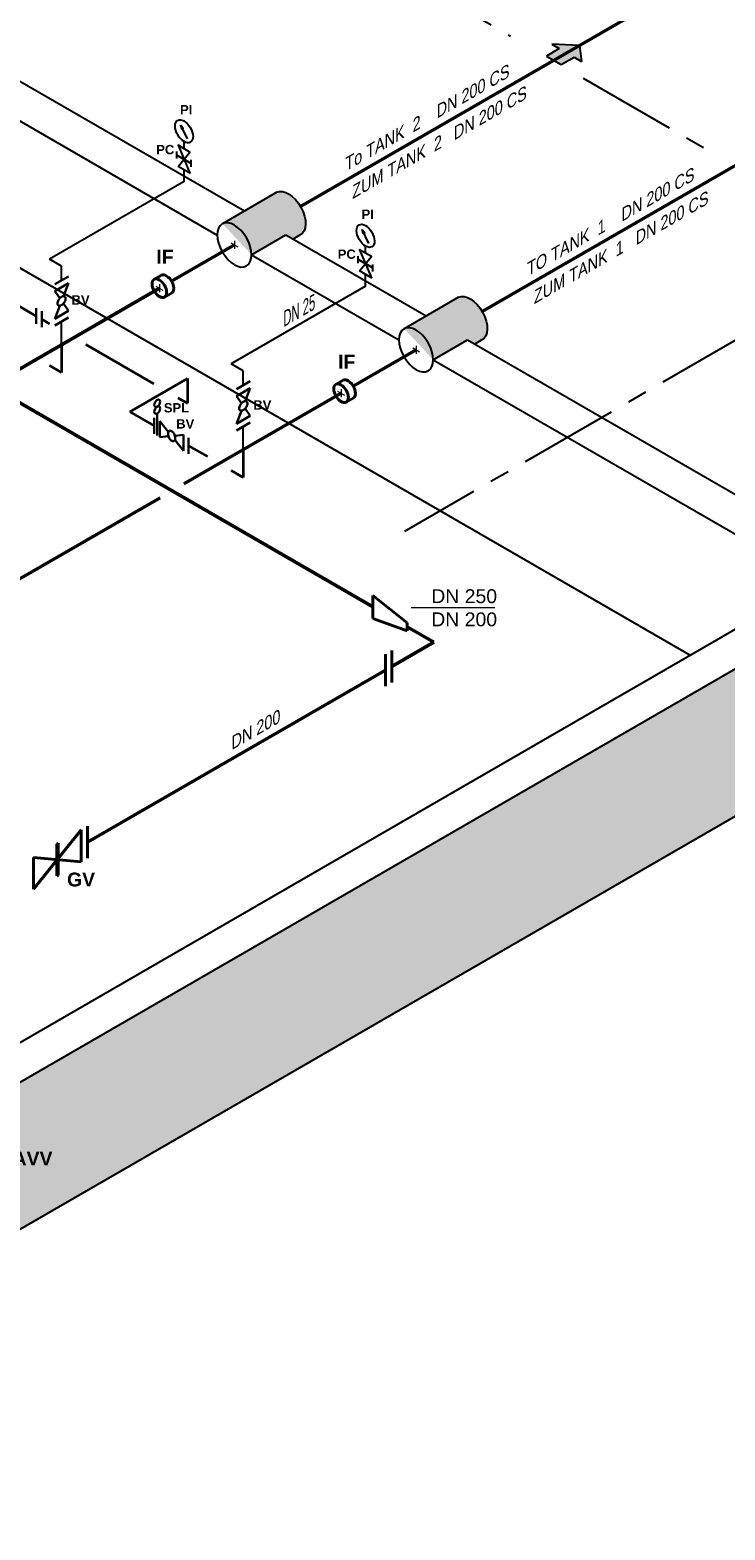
# Model space of a CAD drawing. Header units: millimetres. Extents: x 222 to 2461, y -1493 to 72.
# Tile 16 of 27: x 1787 to 1962, y -1142 to -764. Entities that reach past the tile are written whole.
import ezdxf

# ---------------------------------------------------------------- set-up
doc = ezdxf.new("R2010")
doc.units = ezdxf.units.MM
doc.linetypes.add('ACAD_ISO10W100', pattern=[18, 12, -3, 0, -3])
doc.linetypes.add('MITTELLINIE', pattern=[2, 1.25, -0.25, 0.25, -0.25])
for name, color, linetype, lineweight in [('Achsen', 253, 'ACAD_ISO10W100', 15), ('Armatur-Entleerung', 7, 'Continuous', 30), ('Armaturen-Einlagerung', 7, 'Continuous', 40), ('Einlagerung', 5, 'Continuous', 50), ('Entleerung', 74, 'Continuous', 35), ('Pfeile', 1, 'Continuous', 18), ('Stickstoffsystem', 200, 'Continuous', 25), ('Text', 7, 'Continuous', 18), ('Text groß', 7, 'Continuous', 18)]:
    doc.layers.add(name, color=color, linetype=linetype, lineweight=lineweight)
for name, color, linetype in [('ANLAGEN', 7, 'Continuous'), ('DN 025-', 8, 'Continuous'), ('effekte', 7, 'Continuous'), ('gebäude', 8, 'Continuous'), ('rohrdurchführung', 7, 'Continuous')]:
    doc.layers.add(name, color=color, linetype=linetype)
doc.styles.add('isotext', font='arial.ttf', dxfattribs={"oblique": 30, "height": 3})

# ---------------------------------------------------------------- blocks, each defined once
blk = doc.blocks.new('FILOU_N2_83_2')
at = {"layer": 'ANLAGEN', "color": 7, "linetype": 'Continuous'}
for p, q in [((0, 0), (6.4952, 12.4102)), ((6.4952, 12.4102), (6.4952, 8.0801)), ((6.4952, 8.0801), (12.9904, 11.8301)), ((12.9904, 11.8301), (12.9904, 3.1699)), ((0, 0), (6.4952, -4.9104)), ((12.9904, 3.1699), (6.4952, -0.5801)), ((6.4952, -0.5801), (6.4952, -4.9103))]:
    blk.add_line(p, q, dxfattribs=at)

msp = doc.modelspace()

# ---------------------------------------------------------------- hatches: boundary and pattern name
at = {"layer": 'DN 025-'}
h = msp.add_hatch(color=256, dxfattribs=at)
h.paths.add_polyline_path([(1825.4, -788.39), (1825.82, -789.28), (1826.01, -789.16)])
h.paths.add_polyline_path([(1825.66, -789.39), (1825.82, -789.28), (1825.4, -788.39)])
h = msp.add_hatch(color=256, dxfattribs=at)
h.paths.add_polyline_path([(1871.11, -814.72), (1871.54, -815.61), (1871.72, -815.49)])
h.paths.add_polyline_path([(1871.37, -815.71), (1871.54, -815.61), (1871.11, -814.72)])
at = {"layer": 'effekte'}
h = msp.add_hatch(color=253, dxfattribs=at)
h.set_gradient(color1=(156, 156, 156), rotation=30, tint=1, name='CURVED')
edge = h.paths.add_edge_path()
edge.add_line((1851.88, -816.05), (1853.69, -817.09))
edge.add_line((1853.69, -817.09), (1855.47, -816.06))
edge.add_ellipse((1852.53, -810.69), major_axis=(-3.02, 5.33), ratio=0.573604, start_angle=-181.4356, end_angle=-1.4356)
edge.add_line((1849.59, -805.31), (1835.87, -813.23))
edge.add_ellipse((1838.9, -818.56), major_axis=(3.06, -5.3), ratio=0.573854, start_angle=45.1735, end_angle=179.3453, ccw=False)
edge.add_line((1843.22, -821.05), (1851.88, -816.05))
h = msp.add_hatch(color=253, dxfattribs=at)
h.set_gradient(color1=(156, 156, 156), rotation=30, tint=1, name='CURVED')
edge = h.paths.add_edge_path()
edge.add_line((1897.65, -842.47), (1899.46, -843.52))
edge.add_line((1899.46, -843.52), (1901.24, -842.49))
edge.add_ellipse((1898.3, -837.11), major_axis=(-3.02, 5.33), ratio=0.573604, start_angle=-181.4356, end_angle=-1.4356)
edge.add_line((1895.36, -831.74), (1881.65, -839.66))
edge.add_ellipse((1884.67, -844.98), major_axis=(3.06, -5.3), ratio=0.573854, start_angle=45.1735, end_angle=179.3453, ccw=False)
edge.add_line((1888.99, -847.48), (1897.65, -842.47))
h = msp.add_hatch(color=9, dxfattribs=at)
h.set_gradient(color1=(201, 200, 192), color2=(242, 242, 242), rotation=330, tint=1, name='CURVED')
h.paths.add_polyline_path([(1372.43, -1220.83), (1372.43, -1213.18), (1363.77, -1208.18), (1363.77, -1215.83), (1278.32, -1166.5), (1278.32, -1158.84), (1269.66, -1153.84), (1269.66, -1245.15), (1372.43, -1304.49)])
h.paths.add_polyline_path([(2003.08, -940.38), (2003.08, -903.35), (1661.09, -1100.8), (1661.09, -1127.83), (1541.23, -1197.04), (1541.23, -1170), (1514.19, -1185.61), (1514.19, -1171.99), (1511.46, -1170.88), (1511.05, -1170.26), (1509.2, -1169.34), (1507.24, -1169.44), (1506.21, -1169.54), (1503.11, -1167.89), (1501.46, -1167.48), (1499.09, -1167.38), (1496.82, -1166.97), (1494.66, -1166.14), (1489.71, -1167.17), (1486.62, -1167.38), (1482.49, -1164.91), (1480.74, -1162.33), (1477.75, -1160.78), (1475.28, -1160.68), (1470.84, -1160.68), (1469.5, -1160.17), (1467.75, -1160.06), (1464.97, -1160.48), (1463.59, -1160.55), (1372.43, -1213.18), (1372.43, -1220.83), (1372.43, -1304.49)])
at = {"layer": 'Einlagerung', "lineweight": 5}
msp.add_hatch(color=256, dxfattribs=at).paths.add_polyline_path([(1925.85, -768.35), (1918.85, -768.06), (1920.73, -769.15), (1917.48, -771.02), (1921.23, -773.19), (1924.48, -771.31), (1926.35, -772.39)])

# ---------------------------------------------------------------- linework, layer by layer
at = {"layer": 'Achsen'}
for p, q in [((1838.03, -818.06), (1839.77, -819.06)), ((1838.9, -817.56), (1838.9, -819.56)), ((1819.13, -828.97), (1820.86, -829.97)), ((1820, -828.47), (1820, -830.47)), ((1883.81, -844.48), (1885.54, -845.48)), ((1884.67, -843.98), (1884.67, -845.98)), ((1864.9, -855.4), (1866.64, -856.4)), ((1865.77, -854.9), (1865.77, -856.9))]:
    msp.add_line(p, q, dxfattribs=at)
at = {"layer": 'Armatur-Entleerung'}
for p, q in [((1793.64, -828.48), (1797.1, -826.48)), ((1797.1, -828.21), (1793.64, -830.21)), ((1793.64, -830.21), (1794.9, -832.01)), ((1795.83, -831.47), (1797.1, -828.21)), ((1793.64, -837.14), (1794.9, -833.87)), ((1795.83, -833.33), (1797.1, -835.14)), ((1789.01, -834.47), (1789.01, -838.47)), ((1790.41, -835.28), (1790.41, -839.28)), ((1797.1, -835.14), (1793.64, -837.14)), ((1797.1, -836.87), (1793.64, -838.87)), ((1839.41, -854.9), (1842.87, -852.9)), ((1842.87, -854.64), (1839.41, -856.64)), ((1839.41, -856.64), (1840.68, -858.44)), ((1841.61, -857.9), (1842.87, -854.64)), ((1839.41, -863.56), (1840.68, -860.3)), ((1841.61, -859.76), (1842.87, -861.56)), ((1818.71, -862.13), (1818.71, -866.13)), ((1819.47, -860.99), (1819.47, -866.57)), ((1822.29, -865.66), (1820.1, -862.93)), ((1820.1, -862.93), (1820.1, -866.93)), ((1842.87, -861.56), (1839.41, -863.56)), ((1842.87, -863.3), (1839.41, -865.3)), ((1820.1, -866.93), (1822.29, -866.73)), ((1823.9, -866.59), (1826.1, -866.39)), ((1826.1, -870.39), (1823.9, -867.66)), ((1826.1, -866.39), (1826.1, -870.39)), ((1827.36, -867.12), (1827.36, -871.12))]:
    msp.add_line(p, q, dxfattribs=at)
for points in [[(1796.2, -831.57, -0.1593), (1796.37, -831.83, -0.1064), (1796.4, -832.22, -0.0713), (1796.26, -832.68, -0.0576), (1795.99, -833.14, -0.0576), (1795.63, -833.53, -0.0713), (1795.22, -833.79, -0.1064), (1794.84, -833.87, -0.1593), (1794.54, -833.78, -0.1593), (1794.36, -833.51, -0.1064), (1794.34, -833.12, -0.0713), (1794.47, -832.66, -0.0576), (1794.74, -832.2, -0.0576), (1795.11, -831.82, -0.0713), (1795.51, -831.56, -0.1064), (1795.9, -831.47, -0.1593)], [(1841.97, -858, -0.1593), (1842.15, -858.26, -0.1064), (1842.17, -858.65, -0.0713), (1842.04, -859.11, -0.0576), (1841.77, -859.57, -0.0576), (1841.4, -859.96, -0.0713), (1840.99, -860.21, -0.1064), (1840.61, -860.3, -0.1593), (1840.31, -860.2, -0.1593), (1840.13, -859.94, -0.1064), (1840.11, -859.55, -0.0713), (1840.25, -859.09, -0.0576), (1840.52, -858.63, -0.0576), (1840.88, -858.24, -0.0713), (1841.29, -857.99, -0.1064), (1841.67, -857.9, -0.1593)], [(1822.56, -865.39, -0.1593), (1822.87, -865.37, -0.1064), (1823.22, -865.55, -0.0713), (1823.56, -865.89, -0.0576), (1823.82, -866.36, -0.0576), (1823.97, -866.87, -0.0713), (1823.99, -867.35, -0.1064), (1823.87, -867.72, -0.1593), (1823.64, -867.93, -0.1593), (1823.32, -867.95, -0.1064), (1822.97, -867.78, -0.0713), (1822.64, -867.43, -0.0576), (1822.38, -866.97, -0.0576), (1822.23, -866.46, -0.0713), (1822.21, -865.98, -0.1064), (1822.32, -865.61, -0.1593)]]:
    msp.add_lwpolyline(points, format="xyb", close=True, dxfattribs=at)
at = {"layer": 'Armatur-Entleerung', "extrusion": (0, 0, -1)}
for centre in [(1819.47, -858.43), (1819.47, -860.13)]:
    msp.add_ellipse(centre, major_axis=(-0.523, -0.907), ratio=0.57735, dxfattribs=at)
at = {"layer": 'Armaturen-Einlagerung'}
for p, q in [((1820.53, -826.18), (1818.65, -827.26)), ((1823.06, -830.69), (1821.26, -831.72)), ((1866.3, -852.6), (1864.43, -853.69)), ((1868.83, -857.11), (1867.04, -858.15)), ((1873.77, -912.56), (1873.77, -906.79)), ((1873.77, -906.79), (1882.43, -913.67)), ((1873.77, -912.56), (1873.77, -906.79)), ((1882.43, -915.67), (1873.77, -912.56)), ((1882.43, -913.67), (1882.43, -915.67)), ((1878.54, -920.68), (1878.54, -928.68)), ((1876.96, -921.59), (1876.96, -929.59)), ((1788.34, -980.75), (1800.34, -965.82)), ((1800.34, -965.82), (1800.34, -973.82)), ((1801.93, -964.91), (1801.93, -972.91)), ((1794.14, -969.4), (1794.54, -969.17)), ((1794.14, -969.4), (1794.14, -977.4)), ((1794.24, -977.35), (1794.24, -969.35)), ((1794.34, -977.29), (1794.34, -969.29)), ((1794.44, -977.23), (1794.44, -969.23)), ((1794.54, -977.17), (1794.54, -969.17)), ((1788.34, -972.75), (1788.34, -980.75)), ((1800.34, -973.82), (1788.34, -972.75)), ((1794.14, -977.4), (1794.54, -977.17))]:
    msp.add_line(p, q, dxfattribs=at)
for centre in [(1820, -829.47), (1865.77, -855.9)]:
    msp.add_ellipse(centre, major_axis=(1.31, -2.23), ratio=0.573604, dxfattribs=at)
for centre in [(1821.79, -828.43), (1867.57, -854.86)]:
    msp.add_ellipse(centre, major_axis=(1.31, -2.23), ratio=0.573604, start_param=6.248229, end_param=9.449833, dxfattribs=at)
at = {"layer": 'DN 025-'}
for p, q in [((1827.05, -791.85), (1825.4, -788.39)), ((1828.04, -798.9), (1828.04, -797.18)), ((1872.76, -818.17), (1871.11, -814.72)), ((1873.76, -825.22), (1873.76, -823.51))]:
    msp.add_line(p, q, dxfattribs=at)
for points in [[(1825.4, -788.39), (1826.01, -789.16), (1825.66, -789.39), (1825.4, -788.39)], [(1824.39, -796.79), (1824.39, -795.08)], [(1824.73, -798.8), (1827.71, -795.18), (1824.73, -793.46), (1827.71, -800.52), (1824.73, -798.8)], [(1871.11, -814.72), (1871.72, -815.49), (1871.37, -815.71), (1871.11, -814.72)], [(1870.11, -823.12), (1870.11, -821.4)], [(1870.44, -825.12), (1873.43, -821.51), (1870.44, -819.78), (1873.43, -826.84), (1870.44, -825.12)]]:
    msp.add_lwpolyline(points, dxfattribs=at)
for points in [[(1824.39, -795.94), (1828.04, -798.04)], [(1870.11, -822.26), (1873.76, -824.37)]]:
    msp.add_lwpolyline(points, close=True, dxfattribs=at)
for centre in [(1826.22, -789.96), (1871.93, -816.28)]:
    msp.add_ellipse(centre, major_axis=(1.62, -2.75), ratio=0.573604, dxfattribs=at)
at = {"layer": 'Einlagerung'}
for p, q in [((1995.07, -728.39), (1855.57, -808.93)), ((2055.05, -746.61), (1901.35, -835.36)), ((1838.9, -818.56), (1823.08, -827.69)), ((1721.8, -821.94), (1873.77, -909.67)), ((1820, -829.47), (1780.42, -852.32)), ((1884.67, -844.98), (1868.85, -854.12)), ((1865.77, -855.9), (1826.2, -878.74)), ((1820.2, -882.21), (1780.74, -904.99)), ((1882.43, -914.67), (1889.15, -918.55)), ((1889.15, -918.55), (1878.54, -924.68)), ((1876.96, -925.59), (1801.93, -968.91))]:
    msp.add_line(p, q, dxfattribs=at)
at = {"layer": 'Entleerung'}
for p, q in [((1778.86, -830.61), (1789.01, -836.47)), ((1790.41, -837.28), (1792.37, -838.41)), ((1795.37, -843.69), (1795.37, -850.65)), ((1801.44, -843.65), (1818.64, -853.57)), ((1792.34, -848.9), (1795.37, -850.65)), ((1812.53, -860.56), (1827.06, -852.17)), ((1827.06, -852.17), (1827.06, -858.44)), ((1824.64, -857.04), (1827.06, -858.44)), ((1812.53, -860.56), (1818.71, -864.13)), ((1827.36, -869.12), (1832.11, -871.86)), ((1841.14, -870.11), (1841.14, -877.08)), ((1838.11, -875.33), (1841.14, -877.08))]:
    msp.add_line(p, q, dxfattribs=at)
at = {"layer": 'gebäude', "linetype": 'MITTELLINIE', "ltscale": 20}
for p, q in [((1812.61, -710.68), (1908.46, -766.02)), ((1926.77, -776.59), (1957.87, -794.54)), ((2003.08, -820.65), (1881.75, -890.7))]:
    msp.add_line(p, q, dxfattribs=at)
at = {"layer": 'gebäude'}
for p, q in [((1713.42, -736.11), (1841.44, -810.02)), ((1704.75, -741.11), (1834.58, -816.07)), ((1672.68, -759.63), (1953.68, -921.87)), ((1851.88, -816.05), (1887.21, -836.45)), ((1843.22, -821.05), (1880.36, -842.49)), ((1897.65, -842.48), (2003.08, -903.35)), ((1888.99, -847.48), (1985.76, -903.35)), ((1985.76, -903.35), (1652.43, -1095.8)), ((2003.08, -903.35), (1661.09, -1100.8)), ((2003.08, -940.38), (1372.43, -1304.49))]:
    msp.add_line(p, q, dxfattribs=at)
at = {"layer": 'rohrdurchführung'}
for p, q in [((1849.59, -805.31), (1835.87, -813.23)), ((1849.59, -805.31), (1835.87, -813.23)), ((1843.22, -821.05), (1851.88, -816.05)), ((1855.47, -816.06), (1853.69, -817.09)), ((1895.36, -831.74), (1881.65, -839.66)), ((1895.36, -831.74), (1881.65, -839.66)), ((1888.99, -847.47), (1897.65, -842.47)), ((1901.24, -842.49), (1899.46, -843.52))]:
    msp.add_line(p, q, dxfattribs=at)
at = {"layer": 'rohrdurchführung', "extrusion": (0, 0, -1)}
for centre in [(1852.53, -810.69), (1898.3, -837.11)]:
    msp.add_ellipse(centre, major_axis=(-3.02, 5.33), ratio=0.573604, start_param=6.308241, end_param=9.449833, dxfattribs=at)
for centre in [(1838.9, -818.56), (1884.67, -844.98)]:
    msp.add_ellipse(centre, major_axis=(3.06, -5.3), ratio=0.573854, dxfattribs=at)
at = {"layer": 'Stickstoffsystem'}
for p, q in [((1826.22, -794.32), (1826.22, -792.54)), ((1826.22, -802.63), (1826.22, -799.66)), ((1826.22, -802.63), (1792.34, -822.19)), ((1871.93, -820.64), (1871.93, -818.86)), ((1795.37, -823.94), (1792.34, -822.19)), ((1795.37, -827.48), (1795.37, -823.94)), ((1871.93, -828.95), (1871.93, -825.98)), ((1871.93, -828.95), (1838.05, -848.52)), ((1795.37, -843.69), (1795.37, -837.87)), ((1841.14, -850.3), (1838.05, -848.52)), ((1841.14, -853.9), (1841.14, -850.3)), ((1841.14, -870.11), (1841.14, -864.3))]:
    msp.add_line(p, q, dxfattribs=at)
at = {"layer": 'Text'}
msp.add_line((1883.43, -909.82), (1904.48, -909.82), dxfattribs=at)

# ---------------------------------------------------------------- block references
at = {"layer": 'Pfeile', "lineweight": 5, "xscale": -0.4999999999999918, "yscale": 0.5, "zscale": 0.5, "rotation": 59.99999999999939}
msp.add_blockref('FILOU_N2_83_2', (1925.85, -768.35), dxfattribs=at)

# ---------------------------------------------------------------- texts
at = {"layer": 'Stickstoffsystem', "insert": (1859.29, -834.74), "char_height": 3.5, "attachment_point": 9, "rotation": 30}
msp.add_mtext('\\W0.7;\\Q30;DN 25 ', dxfattribs=at)
at = {"layer": 'Text', "attachment_point": 1}
for s, insert, char_height, width in [('{\\fArial|b1|i0|c0|p34;PI}', (1825.22, -783.35), 2.3418, 5.4629), ('{\\fArial|b1|i0|c0|p34;PC}', (1819.22, -793.4), 2.3418, 5.4629), ('{\\fArial|b1|i0|c0|p34;PI}', (1870.94, -809.67), 2.3418, 5.4629), ('{\\fArial|b1|i0|c0|p34;IF}', (1819.25, -819.8), 3.5, 5.4629), ('{\\fArial|b1|i0|c0|p34;PC}', (1864.93, -819.72), 2.3418, 5.4629), ('{\\fArial|b1|i0|c0|p34;BV}', (1797.89, -831.25), 2.3418, 5.4629), ('{\\fArial|b1|i0|c0|p34;IF}', (1865.02, -846.23), 3.5, 5.4629), ('{\\fArial|b1|i0|c0|p34;SPL}', (1821.13, -858.39), 2.3418, 5.4629), ('{\\fArial|b1|i0|c0|p34;BV}', (1843.67, -857.68), 2.3418, 5.4629), ('{\\fArial|b1|i0|c0|p34;BV}', (1824.25, -862.45), 2.3418, 5.4629), ('{\\fArial|b0|i0|c0|p34;DN 250\\PDN 200}', (1888.49, -905.23), 3.5, 19.2335), ('{\\fArial|b1|i0|c0|p34;GV}', (1796.75, -976.55), 3.5, 5.4629), ('{\\fArial|b1|i0|c0|p34;AVV}', (1783.03, -1046.78), 3.5, 5.4629)]:
    msp.add_mtext(s, dxfattribs=dict(at, insert=insert, char_height=char_height, width=width))
at = {"layer": 'Text groß', "style": 'isotext', "oblique": 30}
for s, p in [('To TANK  2    DN 200 CS', (1866.86, -800.11)), ('ZUM TANK  2   DN 200 CS', (1868.6, -807.09)), ('TO TANK  1    DN 200 CS', (1912.64, -826.54)), ('ZUM TANK  1   DN 200 CS', (1914.37, -833.52)), ('DN 200', (1838.19, -945.75))]:
    msp.add_text(s, height=3, rotation=30, dxfattribs=at).set_placement(p)

doc.saveas('drawing.dxf')
